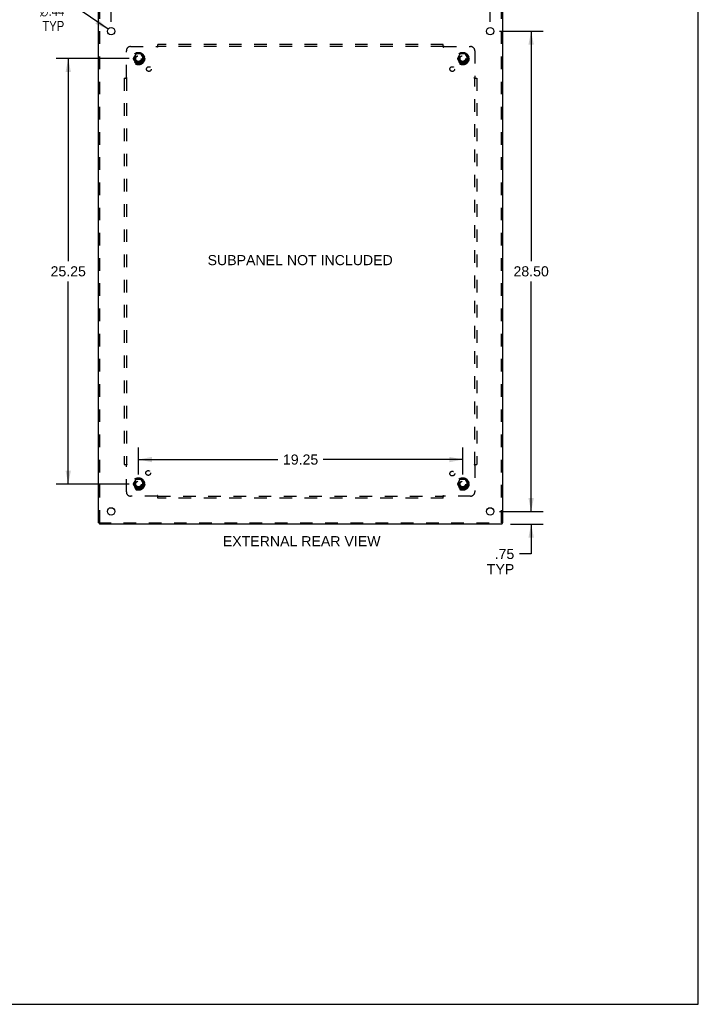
# Model space of a CAD drawing. Header units: inches. Extents: x 0 to 136, y 0 to 88.
# Tile 62 of 63: x 96 to 136, y 0 to 58. Entities that reach past the tile are written whole.
import ezdxf

# ---------------------------------------------------------------- set-up
doc = ezdxf.new("R2010")
doc.units = ezdxf.units.IN
doc.header["$LTSCALE"] = 7.48
doc.header["$MEASUREMENT"] = 0
doc.linetypes.add('HIDDEN', pattern=[0.2, 0.1, -0.1])
doc.layers.get('0').update_dxf_attribs({"linetype": 'CONTINUOUS'})
for name, color, linetype in [('DEFAULT_2', 8, 'HIDDEN'), ('DIMENSIONS', 7, 'CONTINUOUS'), ('SUBPANEL', 7, 'CONTINUOUS')]:
    doc.layers.add(name, color=color, linetype=linetype)
doc.styles.get("Standard").update_dxf_attribs({"font": 'arial.ttf'})
doc.styles.add('TEXTSTYLE_1', font='gdt', dxfattribs={"width": 0.8})
doc.dimstyles.new('DIMSTYLE_1', dxfattribs={"dimtxt": 0.6, "dimasz": 0.8, "dimexe": 0.09, "dimexo": 0.07, "dimgap": 0.0375, "dimtad": 0, "dimtih": 1, "dimtoh": 1, "dimzin": 4, "dimdsep": 46, "dimtxsty": 'Standard', "dimblk": '_FILLED', "dimblk1": '_FILLED', "dimblk2": '_FILLED', "dimcen": 0.09, "dimadec": 3, "dimazin": 1, "dimtfac": 1, "dimtdec": 3, "dimtofl": 0, "dimtmove": 0, "dimatfit": 3, "dimldrblk": '_FILLED', "dimfxl": 0, "dimtolj": 1, "dimtzin": 4, "dimarcsym": 0})
doc.dimstyles.new('DIMSTYLE_3', dxfattribs={"dimtxt": 0.6, "dimasz": 0.8, "dimexe": 0.09, "dimexo": 0.07, "dimgap": 0.09, "dimtad": 0, "dimtih": 1, "dimtoh": 1, "dimzin": 4, "dimdsep": 46, "dimtxsty": 'Standard', "dimblk": '_FILLED', "dimblk1": '_FILLED', "dimblk2": '_FILLED', "dimcen": 0.09, "dimadec": 3, "dimazin": 1, "dimtfac": 1, "dimtdec": 3, "dimtofl": 0, "dimtmove": 0, "dimatfit": 1, "dimldrblk": '_FILLED', "dimfxl": 0, "dimtolj": 1, "dimtzin": 4, "dimarcsym": 0})

# ---------------------------------------------------------------- blocks, each defined once
blk = doc.blocks.new('_FILLED')
at = {"color": 0, "linetype": 'ByBlock'}
blk.add_solid([(0, 0), (-1, 0.2), (-1, -0.2)], dxfattribs=at)
blk = doc.blocks.new('*D4')
at = {"layer": 'DIMENSIONS', "color": 2, "linetype": 'Continuous'}
for p, q in [((102.207, 56.133), (97.879, 56.133)), ((98.599, 56.133), (98.599, 44.108)), ((98.599, 30.883), (98.599, 42.908)), ((102.207, 30.883), (97.879, 30.883))]:
    blk.add_line(p, q, dxfattribs=at)
at = {"layer": 'DIMENSIONS', "color": 2, "linetype": 'Continuous', "xscale": 0.8, "yscale": 0.8, "zscale": 0.8}
for p, rotation in [((98.599, 56.133), 90), ((98.599, 30.883), 270)]:
    blk.add_blockref('_FILLED', p, dxfattribs=dict(at, rotation=rotation))
at = {"layer": 'DIMENSIONS', "color": 2, "linetype": 'Continuous', "insert": (98.599, 43.808), "char_height": 0.6, "width": 2.09665, "attachment_point": 2, "line_spacing_factor": 0.9}
blk.add_mtext('25.25', dxfattribs=at)
blk = doc.blocks.new('*D5')
at = {"layer": 'DIMENSIONS', "color": 2, "linetype": 'Continuous'}
for p, q in [((102.767, 31.443), (102.767, 33.056)), ((122.017, 31.443), (122.017, 33.056)), ((102.767, 32.336), (111.044, 32.336)), ((122.017, 32.336), (113.74, 32.336))]:
    blk.add_line(p, q, dxfattribs=at)
at = {"layer": 'DIMENSIONS', "color": 2, "linetype": 'Continuous', "xscale": 0.8, "yscale": 0.8, "zscale": 0.8, "rotation": 180}
blk.add_blockref('_FILLED', (102.767, 32.336), dxfattribs=at)
at = {"layer": 'DIMENSIONS', "color": 2, "linetype": 'Continuous', "xscale": 0.8, "yscale": 0.8, "zscale": 0.8}
blk.add_blockref('_FILLED', (122.017, 32.336), dxfattribs=at)
at = {"layer": 'DIMENSIONS', "color": 2, "linetype": 'Continuous', "insert": (112.392, 32.636), "char_height": 0.6, "width": 2.09665, "attachment_point": 2, "line_spacing_factor": 0.9}
blk.add_mtext('19.25', dxfattribs=at)
blk = doc.blocks.new('*D6')
at = {"layer": 'DIMENSIONS', "color": 2, "linetype": 'Continuous'}
for p, q in [((100.392, 62.146), (100.392, 63.221)), ((101.142, 58.318), (101.142, 63.221)), ((100.392, 62.501), (98.639, 62.501)), ((101.142, 62.501), (102.742, 62.501))]:
    blk.add_line(p, q, dxfattribs=at)
at = {"layer": 'DIMENSIONS', "color": 2, "linetype": 'Continuous', "xscale": 0.8, "yscale": 0.8, "zscale": 0.8}
blk.add_blockref('_FILLED', (100.392, 62.501), dxfattribs=at)
at = {"layer": 'DIMENSIONS', "color": 2, "linetype": 'Continuous', "xscale": 0.8, "yscale": 0.8, "zscale": 0.8, "rotation": 180}
blk.add_blockref('_FILLED', (101.142, 62.501), dxfattribs=at)
at = {"layer": 'DIMENSIONS', "color": 2, "linetype": 'Continuous', "insert": (98.339, 62.801), "char_height": 0.6, "width": 1.62602, "attachment_point": 3, "line_spacing_factor": 0.9}
blk.add_mtext('.75\\PTYP', dxfattribs=at)
blk = doc.blocks.new('*D7')
at = {"layer": 'DIMENSIONS', "color": 2, "linetype": 'Continuous'}
for p, q in [((99.362, 58.967), (98.662, 58.967)), ((100.961, 57.881), (99.362, 58.967))]:
    blk.add_line(p, q, dxfattribs=at)
at = {"layer": 'DIMENSIONS', "color": 2, "linetype": 'Continuous', "xscale": 0.8, "yscale": 0.8, "zscale": 0.8, "rotation": 325.7953112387}
blk.add_blockref('_FILLED', (100.961, 57.881), dxfattribs=at)
at = {"layer": 'DIMENSIONS', "color": 2, "linetype": 'Continuous', "insert": (98.362, 59.267), "char_height": 0.6, "width": 1.96431, "attachment_point": 3, "line_spacing_factor": 0.9, "style": 'TEXTSTYLE_1'}
blk.add_mtext('{\\fgdt;n}\\fArial;.44\\PTYP', dxfattribs=at)
blk = doc.blocks.new('*D9')
at = {"layer": 'DIMENSIONS', "color": 2, "linetype": 'Continuous'}
for p, q in [((126.077, 29.258), (126.077, 30.858)), ((124.202, 29.258), (126.797, 29.258)), ((124.859, 28.508), (126.797, 28.508)), ((126.077, 28.508), (126.077, 26.731)), ((126.077, 26.731), (125.377, 26.731))]:
    blk.add_line(p, q, dxfattribs=at)
at = {"layer": 'DIMENSIONS', "color": 2, "linetype": 'Continuous', "xscale": 0.8, "yscale": 0.8, "zscale": 0.8}
for p, rotation in [((126.077, 29.258), 270), ((126.077, 28.508), 90)]:
    blk.add_blockref('_FILLED', p, dxfattribs=dict(at, rotation=rotation))
at = {"layer": 'DIMENSIONS', "color": 2, "linetype": 'Continuous', "insert": (125.077, 27.031), "char_height": 0.6, "width": 1.62602, "attachment_point": 3, "line_spacing_factor": 0.9}
blk.add_mtext('.75\\PTYP', dxfattribs=at)
blk = doc.blocks.new('*D14')
at = {"layer": 'DIMENSIONS', "color": 2, "linetype": 'Continuous'}
for p, q in [((126.077, 61.685), (126.077, 63.285)), ((124.829, 61.685), (126.797, 61.685)), ((124.202, 57.758), (126.797, 57.758)), ((126.077, 57.758), (126.077, 56.158))]:
    blk.add_line(p, q, dxfattribs=at)
at = {"layer": 'DIMENSIONS', "color": 2, "linetype": 'Continuous', "xscale": 0.8, "yscale": 0.8, "zscale": 0.8}
for p, rotation in [((126.077, 61.685), 270), ((126.077, 57.758), 90)]:
    blk.add_blockref('_FILLED', p, dxfattribs=dict(at, rotation=rotation))
at = {"layer": 'DIMENSIONS', "color": 2, "linetype": 'Continuous', "insert": (126.077, 60.489), "char_height": 0.6, "width": 1.67286, "attachment_point": 2, "line_spacing_factor": 0.9}
blk.add_mtext('3.93\\PREF', dxfattribs=at)
blk = doc.blocks.new('*D15')
at = {"layer": 'DIMENSIONS', "color": 2, "linetype": 'Continuous'}
for p, q in [((124.202, 57.758), (126.797, 57.758)), ((126.077, 57.758), (126.077, 44.108)), ((126.077, 29.258), (126.077, 42.908)), ((124.202, 29.258), (126.797, 29.258))]:
    blk.add_line(p, q, dxfattribs=at)
at = {"layer": 'DIMENSIONS', "color": 2, "linetype": 'Continuous', "xscale": 0.8, "yscale": 0.8, "zscale": 0.8}
for p, rotation in [((126.077, 57.758), 90), ((126.077, 29.258), 270)]:
    blk.add_blockref('_FILLED', p, dxfattribs=dict(at, rotation=rotation))
at = {"layer": 'DIMENSIONS', "color": 2, "linetype": 'Continuous', "insert": (126.077, 43.808), "char_height": 0.6, "width": 2.09665, "attachment_point": 2, "line_spacing_factor": 0.9}
blk.add_mtext('28.50', dxfattribs=at)
blk = doc.blocks.new('*D16')
at = {"layer": 'DIMENSIONS', "color": 2, "linetype": 'Continuous'}
for p, q in [((101.142, 58.318), (101.142, 63.221)), ((123.642, 58.318), (123.642, 63.221)), ((101.142, 62.501), (111.044, 62.501)), ((123.642, 62.501), (113.74, 62.501))]:
    blk.add_line(p, q, dxfattribs=at)
at = {"layer": 'DIMENSIONS', "color": 2, "linetype": 'Continuous', "xscale": 0.8, "yscale": 0.8, "zscale": 0.8, "rotation": 180}
blk.add_blockref('_FILLED', (101.142, 62.501), dxfattribs=at)
at = {"layer": 'DIMENSIONS', "color": 2, "linetype": 'Continuous', "xscale": 0.8, "yscale": 0.8, "zscale": 0.8}
blk.add_blockref('_FILLED', (123.642, 62.501), dxfattribs=at)
at = {"layer": 'DIMENSIONS', "color": 2, "linetype": 'Continuous', "insert": (112.392, 62.801), "char_height": 0.6, "width": 2.09665, "attachment_point": 2, "line_spacing_factor": 0.9}
blk.add_mtext('22.50', dxfattribs=at)

msp = doc.modelspace()

# ---------------------------------------------------------------- linework, layer by layer
at = {"color": 7, "linetype": 'Continuous'}
for p, q in [((136, 0), (136, 88)), ((100.455, 28.583), (100.455, 28.508)), ((124.329, 28.583), (124.329, 28.508)), ((0, 0), (136, 0))]:
    msp.add_line(p, q, dxfattribs=at)
at = {"color": 3, "linetype": 'Continuous'}
for p, q in [((100.392, 28.583), (100.392, 61.586)), ((124.392, 28.583), (124.392, 61.586)), ((124.329, 28.508), (100.455, 28.508))]:
    msp.add_line(p, q, dxfattribs=at)
for centre in [(101.142, 57.758), (123.642, 57.758), (101.142, 29.258), (123.642, 29.258)]:
    msp.add_circle(centre, 0.219, dxfattribs=at)
at = {"layer": 'DEFAULT_2', "color": 8, "linetype": 'HIDDEN'}
for p, q in [((100.467, 28.583), (100.467, 61.586)), ((124.317, 28.583), (124.317, 61.586)), ((102.604, 56.405), (102.449, 56.138)), ((102.449, 56.128), (102.604, 55.86)), ((102.921, 56.41), (102.613, 56.41)), ((103.085, 56.138), (102.93, 56.405)), ((102.93, 55.86), (103.085, 56.128)), ((121.854, 56.405), (121.699, 56.138)), ((121.699, 56.128), (121.854, 55.86)), ((122.171, 56.41), (121.863, 56.41)), ((122.335, 56.138), (122.18, 56.405)), ((122.18, 55.86), (122.335, 56.128)), ((102.921, 55.855), (102.613, 55.855)), ((122.171, 55.855), (121.863, 55.855)), ((102.604, 31.155), (102.449, 30.888)), ((102.921, 31.16), (102.613, 31.16)), ((103.085, 30.888), (102.93, 31.155)), ((121.854, 31.155), (121.699, 30.888)), ((122.171, 31.16), (121.863, 31.16)), ((122.335, 30.888), (122.18, 31.155)), ((102.449, 30.878), (102.604, 30.61)), ((102.921, 30.605), (102.613, 30.605)), ((102.93, 30.61), (103.085, 30.878)), ((121.699, 30.878), (121.854, 30.61)), ((122.171, 30.605), (121.863, 30.605)), ((122.18, 30.61), (122.335, 30.878)), ((100.392, 28.583), (124.392, 28.583))]:
    msp.add_line(p, q, dxfattribs=at)
for centre, radius in [((102.767, 56.133), 0.372), ((102.767, 56.133), 0.356), ((102.767, 56.133), 0.312), ((102.767, 56.133), 0.204), ((102.767, 56.133), 0.188), ((102.767, 56.133), 0.183), ((102.767, 56.133), 0.165), ((122.017, 56.133), 0.372), ((122.017, 56.133), 0.356), ((122.017, 56.133), 0.312), ((122.017, 56.133), 0.204), ((122.017, 56.133), 0.188), ((122.017, 56.133), 0.183), ((122.017, 56.133), 0.165), ((102.767, 30.883), 0.372), ((102.767, 30.883), 0.356), ((102.767, 30.883), 0.312), ((102.767, 30.883), 0.204), ((102.767, 30.883), 0.188), ((102.767, 30.883), 0.183), ((102.767, 30.883), 0.165), ((122.017, 30.883), 0.372), ((122.017, 30.883), 0.356), ((122.017, 30.883), 0.312), ((122.017, 30.883), 0.204), ((122.017, 30.883), 0.188), ((122.017, 30.883), 0.183), ((122.017, 30.883), 0.165)]:
    msp.add_circle(centre, radius, dxfattribs=at)
for centre, start, end in [((102.458, 56.133), 150.01268, 209.98829), ((102.613, 56.4), 90.01235, 149.98915), ((102.921, 56.4), 30.01204, 89.98872), ((103.076, 56.133), 330.01268, 29.98829), ((121.708, 56.133), 150.01268, 209.98829), ((121.863, 56.4), 90.01235, 149.98915), ((122.171, 56.4), 30.01204, 89.98872), ((122.326, 56.133), 330.01268, 29.98829), ((102.613, 55.865), 210.01204, 269.98872), ((102.921, 55.865), 270.01235, 329.98915), ((121.863, 55.865), 210.01204, 269.98872), ((122.171, 55.865), 270.01235, 329.98915), ((102.613, 31.15), 90.01235, 149.98915), ((102.921, 31.15), 30.01204, 89.98872), ((121.863, 31.15), 90.01235, 149.98915), ((122.171, 31.15), 30.01204, 89.98872), ((102.458, 30.883), 150.01268, 209.98829), ((102.613, 30.615), 210.01204, 269.98872), ((102.921, 30.615), 270.01235, 329.98915), ((103.076, 30.883), 330.01268, 29.98829), ((121.708, 30.883), 150.01268, 209.98829), ((121.863, 30.615), 210.01204, 269.98872), ((122.171, 30.615), 270.01235, 329.98915), ((122.326, 30.883), 330.01268, 29.98829)]:
    msp.add_arc(centre, 0.01, start, end, dxfattribs=at)
at = {"layer": 'SUBPANEL', "color": 8, "linetype": 'HIDDEN'}
for p, q in [((102.298, 56.851), (103.888, 56.851)), ((103.923, 56.811), (103.923, 56.976)), ((120.861, 56.976), (103.923, 56.976)), ((120.861, 56.851), (103.923, 56.851)), ((120.861, 56.811), (120.861, 56.976)), ((120.896, 56.851), (122.486, 56.851)), ((102.048, 55.012), (102.048, 56.601)), ((122.736, 56.601), (122.736, 55.012)), ((101.923, 54.976), (101.923, 32.039)), ((101.923, 54.976), (102.089, 54.976)), ((102.048, 54.976), (102.048, 32.039)), ((122.695, 54.976), (122.861, 54.976)), ((122.736, 32.039), (122.736, 54.976)), ((122.861, 54.976), (122.861, 32.039)), ((101.923, 32.039), (102.089, 32.039)), ((102.048, 30.414), (102.048, 32.004)), ((122.695, 32.039), (122.861, 32.039)), ((122.736, 32.004), (122.736, 30.414)), ((103.888, 30.164), (102.298, 30.164)), ((103.923, 30.039), (103.923, 30.205)), ((103.923, 30.164), (120.861, 30.164)), ((120.861, 30.039), (103.923, 30.039)), ((120.861, 30.039), (120.861, 30.205)), ((122.486, 30.164), (120.896, 30.164))]:
    msp.add_line(p, q, dxfattribs=at)
for points in [[(103.899, 56.863), (103.897, 56.861), (103.896, 56.86), (103.894, 56.858), (103.893, 56.857), (103.891, 56.855), (103.89, 56.854), (103.889, 56.852), (103.888, 56.851)], [(103.898, 56.837), (103.896, 56.839), (103.895, 56.841), (103.894, 56.843), (103.893, 56.845), (103.891, 56.847), (103.89, 56.849), (103.889, 56.85), (103.888, 56.851)], [(103.923, 56.811), (103.922, 56.811), (103.92, 56.812), (103.919, 56.812), (103.918, 56.813), (103.916, 56.814), (103.915, 56.815), (103.914, 56.816), (103.912, 56.817), (103.911, 56.818), (103.91, 56.82), (103.908, 56.821), (103.907, 56.822), (103.906, 56.824), (103.905, 56.826), (103.904, 56.827), (103.903, 56.829), (103.901, 56.831), (103.9, 56.833), (103.898, 56.837)], [(103.906, 56.87), (103.902, 56.866), (103.899, 56.863)], [(103.923, 56.89), (103.922, 56.888), (103.921, 56.886), (103.919, 56.885), (103.918, 56.883), (103.917, 56.881), (103.915, 56.88), (103.914, 56.878), (103.913, 56.877), (103.911, 56.875), (103.91, 56.874), (103.909, 56.873), (103.908, 56.871), (103.906, 56.87)], [(120.861, 56.89), (120.862, 56.888), (120.863, 56.886), (120.865, 56.885), (120.866, 56.883), (120.867, 56.881), (120.869, 56.88), (120.87, 56.878), (120.871, 56.877), (120.872, 56.875), (120.874, 56.874), (120.875, 56.873), (120.876, 56.871), (120.878, 56.87), (120.883, 56.865)], [(120.861, 56.811), (120.862, 56.811), (120.864, 56.812), (120.865, 56.812), (120.866, 56.813), (120.868, 56.814), (120.869, 56.815), (120.87, 56.816), (120.872, 56.817), (120.873, 56.818), (120.874, 56.82), (120.875, 56.821), (120.877, 56.822), (120.878, 56.824), (120.879, 56.826), (120.88, 56.827), (120.881, 56.829), (120.883, 56.831), (120.884, 56.833)], [(120.883, 56.865), (120.885, 56.863), (120.887, 56.861), (120.888, 56.86), (120.89, 56.858), (120.891, 56.857), (120.893, 56.855), (120.894, 56.854), (120.895, 56.852), (120.896, 56.851)], [(120.884, 56.833), (120.886, 56.837), (120.887, 56.839), (120.889, 56.841), (120.89, 56.843), (120.891, 56.845), (120.893, 56.847), (120.894, 56.849), (120.895, 56.85), (120.896, 56.851)], [(102.01, 54.976), (102.011, 54.978), (102.013, 54.979), (102.015, 54.98), (102.017, 54.982), (102.018, 54.983), (102.02, 54.984), (102.021, 54.986), (102.023, 54.987), (102.024, 54.988), (102.026, 54.989), (102.027, 54.991), (102.028, 54.992), (102.03, 54.993), (102.035, 54.999)], [(102.035, 54.999), (102.037, 55.001), (102.038, 55.002), (102.04, 55.004), (102.041, 55.005), (102.043, 55.007), (102.044, 55.008), (102.046, 55.01), (102.047, 55.011), (102.048, 55.012)], [(102.067, 54.999), (102.062, 55.002), (102.06, 55.003), (102.058, 55.004), (102.056, 55.006), (102.054, 55.007), (102.053, 55.008), (102.051, 55.009), (102.05, 55.011), (102.048, 55.012)], [(102.089, 54.976), (102.089, 54.978), (102.088, 54.979), (102.087, 54.981), (102.087, 54.982), (102.086, 54.983), (102.085, 54.985), (102.084, 54.986), (102.083, 54.987), (102.081, 54.989), (102.08, 54.99), (102.079, 54.991), (102.077, 54.992), (102.076, 54.994), (102.074, 54.995), (102.072, 54.996), (102.07, 54.997), (102.068, 54.998), (102.067, 54.999)], [(122.695, 54.976), (122.695, 54.978), (122.696, 54.979), (122.697, 54.981), (122.697, 54.982), (122.698, 54.983), (122.699, 54.985), (122.7, 54.986), (122.701, 54.987), (122.703, 54.989), (122.704, 54.99), (122.705, 54.991), (122.707, 54.992), (122.708, 54.994), (122.71, 54.995), (122.712, 54.996), (122.714, 54.997), (122.715, 54.998), (122.717, 54.999), (122.722, 55.002)], [(122.722, 55.002), (122.724, 55.003), (122.726, 55.004), (122.728, 55.006), (122.73, 55.007), (122.731, 55.008), (122.733, 55.009), (122.734, 55.011), (122.736, 55.012)], [(122.747, 55.001), (122.746, 55.002), (122.744, 55.004), (122.743, 55.005), (122.741, 55.007), (122.739, 55.008), (122.738, 55.01), (122.737, 55.011), (122.736, 55.012)], [(122.754, 54.993), (122.75, 54.997), (122.747, 55.001)], [(122.774, 54.976), (122.773, 54.978), (122.771, 54.979), (122.769, 54.98), (122.767, 54.982), (122.766, 54.983), (122.764, 54.984), (122.763, 54.986), (122.761, 54.987), (122.76, 54.988), (122.758, 54.989), (122.757, 54.991), (122.756, 54.992), (122.754, 54.993)], [(102.01, 32.039), (102.011, 32.038), (102.013, 32.036), (102.015, 32.035), (102.017, 32.034), (102.018, 32.032), (102.02, 32.031), (102.021, 32.03), (102.023, 32.028), (102.024, 32.027), (102.026, 32.026), (102.027, 32.024), (102.028, 32.023), (102.03, 32.022)], [(102.03, 32.022), (102.033, 32.018), (102.037, 32.015)], [(102.037, 32.015), (102.038, 32.013), (102.04, 32.011), (102.041, 32.01), (102.043, 32.008), (102.044, 32.007), (102.046, 32.006), (102.047, 32.005), (102.048, 32.004)], [(102.062, 32.013), (102.06, 32.012), (102.058, 32.011), (102.056, 32.01), (102.054, 32.008), (102.053, 32.007), (102.051, 32.006), (102.05, 32.005), (102.048, 32.004)], [(102.089, 32.039), (102.089, 32.037), (102.088, 32.036), (102.087, 32.035), (102.087, 32.033), (102.086, 32.032), (102.085, 32.031), (102.084, 32.029), (102.083, 32.028), (102.081, 32.027), (102.08, 32.025), (102.079, 32.024), (102.077, 32.023), (102.076, 32.022), (102.074, 32.021), (102.072, 32.019), (102.07, 32.018), (102.068, 32.017), (102.067, 32.016), (102.062, 32.013)], [(122.695, 32.039), (122.695, 32.037), (122.696, 32.036), (122.697, 32.035), (122.697, 32.033), (122.698, 32.032), (122.699, 32.031), (122.7, 32.029), (122.701, 32.028), (122.703, 32.027), (122.704, 32.025), (122.705, 32.024), (122.707, 32.023), (122.708, 32.022), (122.71, 32.021), (122.712, 32.019), (122.714, 32.018), (122.715, 32.017), (122.717, 32.016)], [(122.717, 32.016), (122.722, 32.013), (122.724, 32.012), (122.726, 32.011), (122.728, 32.01), (122.73, 32.008), (122.731, 32.007), (122.733, 32.006), (122.734, 32.005), (122.736, 32.004)], [(122.749, 32.016), (122.747, 32.015), (122.746, 32.013), (122.744, 32.011), (122.743, 32.01), (122.741, 32.008), (122.739, 32.007), (122.738, 32.006), (122.737, 32.005), (122.736, 32.004)], [(122.774, 32.039), (122.773, 32.038), (122.771, 32.036), (122.769, 32.035), (122.767, 32.034), (122.766, 32.032), (122.764, 32.031), (122.763, 32.03), (122.761, 32.028), (122.76, 32.027), (122.758, 32.026), (122.757, 32.024), (122.756, 32.023), (122.754, 32.022), (122.749, 32.016)], [(103.9, 30.182), (103.898, 30.178), (103.896, 30.176), (103.895, 30.174), (103.894, 30.172), (103.893, 30.17), (103.891, 30.168), (103.89, 30.167), (103.889, 30.165), (103.888, 30.164)], [(103.901, 30.151), (103.899, 30.152), (103.897, 30.154), (103.896, 30.156), (103.894, 30.157), (103.893, 30.159), (103.891, 30.16), (103.89, 30.162), (103.889, 30.163), (103.888, 30.164)], [(103.923, 30.205), (103.922, 30.204), (103.92, 30.204), (103.919, 30.203), (103.918, 30.202), (103.916, 30.201), (103.915, 30.2), (103.914, 30.199), (103.912, 30.198), (103.911, 30.197), (103.91, 30.196), (103.908, 30.194), (103.907, 30.193), (103.906, 30.191), (103.905, 30.19), (103.904, 30.188), (103.903, 30.186), (103.901, 30.184), (103.9, 30.182)], [(103.923, 30.125), (103.922, 30.127), (103.921, 30.129), (103.919, 30.131), (103.918, 30.132), (103.917, 30.134), (103.915, 30.135), (103.914, 30.137), (103.913, 30.138), (103.911, 30.14), (103.91, 30.141), (103.909, 30.143), (103.908, 30.144), (103.906, 30.145), (103.901, 30.151)], [(120.861, 30.205), (120.862, 30.204), (120.864, 30.204), (120.865, 30.203), (120.866, 30.202), (120.868, 30.201), (120.869, 30.2), (120.87, 30.199), (120.872, 30.198), (120.873, 30.197), (120.874, 30.196), (120.875, 30.194), (120.877, 30.193), (120.878, 30.191), (120.879, 30.19), (120.88, 30.188), (120.881, 30.186), (120.883, 30.184), (120.884, 30.182), (120.886, 30.178)], [(120.861, 30.125), (120.862, 30.127), (120.863, 30.129), (120.865, 30.131), (120.866, 30.132), (120.867, 30.134), (120.869, 30.135), (120.87, 30.137), (120.871, 30.138), (120.872, 30.14), (120.874, 30.141), (120.875, 30.143), (120.876, 30.144), (120.878, 30.145)], [(120.878, 30.145), (120.882, 30.149), (120.885, 30.152)], [(120.885, 30.152), (120.887, 30.154), (120.888, 30.156), (120.89, 30.157), (120.891, 30.159), (120.893, 30.16), (120.894, 30.162), (120.895, 30.163), (120.896, 30.164)], [(120.886, 30.178), (120.887, 30.176), (120.889, 30.174), (120.89, 30.172), (120.891, 30.17), (120.893, 30.168), (120.894, 30.167), (120.895, 30.165), (120.896, 30.164)]]:
    msp.add_lwpolyline(points, dxfattribs=at)
for centre, radius in [((102.767, 56.133), 0.25), ((122.017, 56.133), 0.25), ((103.386, 55.514), 0.141), ((121.398, 55.514), 0.141), ((103.347, 31.538), 0.141), ((121.398, 31.501), 0.141), ((102.767, 30.883), 0.25), ((122.017, 30.883), 0.25)]:
    msp.add_circle(centre, radius, dxfattribs=at)
for centre, start, end in [((102.298, 56.601), 90, 180), ((122.486, 56.601), 0, 90), ((102.298, 30.414), 180, 270), ((122.486, 30.414), 270, 360)]:
    msp.add_arc(centre, 0.25, start, end, dxfattribs=at)

# ---------------------------------------------------------------- texts
at = {"layer": 'DIMENSIONS', "color": 2, "linetype": 'Continuous', "char_height": 0.6, "attachment_point": 2, "line_spacing_factor": 0.9}
for s, insert, width in [('SUBPANEL NOT INCLUDED', (112.368, 44.473), 10.97175), ('EXTERNAL REAR VIEW', (112.456, 27.79), 9.34126)]:
    msp.add_mtext(s, dxfattribs=dict(at, insert=insert, width=width))

# ---------------------------------------------------------------- dimensions: what is measured, and where the dimension line sits
at = {"layer": 'DIMENSIONS', "color": 2, "linetype": 'Continuous'}
dim = msp.add_linear_dim(base=(101.142, 62.501), p1=(100.392, 63.291), p2=(101.142, 58.248), text='<>\\PTYP', dimstyle='DIMSTYLE_1', dxfattribs=at)
dim.commit()
dim.dimension.update_dxf_attribs({"geometry": '*D6', "text_midpoint": (97.526, 62.051), "dimtype": 160})
for base, p1, p2, picture, middle in [((123.642, 62.501), (101.142, 58.248), (123.642, 58.248), '*D16', (112.384, 62.498)), ((122.017, 32.336), (102.767, 31.373), (122.017, 31.373), '*D5', (112.42, 32.333))]:
    dim = msp.add_linear_dim(base=base, p1=p1, p2=p2, dimstyle='DIMSTYLE_1', dxfattribs=at)
    dim.commit()
    dim.dimension.update_dxf_attribs({"geometry": picture, "text_midpoint": middle, "dimtype": 160})
for base, p1, p2, angle, text, picture, middle in [((126.077, 57.758), (124.759, 61.685), (124.132, 57.758), 270, '<>\\PREF', '*D14', (126.077, 59.739)), ((126.077, 29.258), (124.789, 28.508), (124.132, 29.258), 90, '<>\\PTYP', '*D9', (124.264, 26.281))]:
    dim = msp.add_linear_dim(base=base, p1=p1, p2=p2, angle=angle, text=text, dimstyle='DIMSTYLE_1', dxfattribs=at)
    dim.commit()
    dim.dimension.update_dxf_attribs({"geometry": picture, "text_midpoint": middle, "dimtype": 160})
dim = msp.add_diameter_dim_2p(p1=(100.961, 57.881), p2=(101.323, 57.635), text='%%c<>\\PTYP', dimstyle='DIMSTYLE_3', override={"dimpost": '<>'}, dxfattribs=at)
dim.commit()
dim.dimension.update_dxf_attribs({"geometry": '*D7', "text_midpoint": (97.38, 58.517), "dimtype": 163})
for base, p1, p2, picture, middle in [((126.077, 29.258), (124.132, 57.758), (124.132, 29.258), '*D15', (126.069, 43.504)), ((98.599, 30.883), (102.277, 56.133), (102.277, 30.883), '*D4', (98.594, 43.504))]:
    dim = msp.add_linear_dim(base=base, p1=p1, p2=p2, angle=270, dimstyle='DIMSTYLE_1', dxfattribs=at)
    dim.commit()
    dim.dimension.update_dxf_attribs({"geometry": picture, "text_midpoint": middle, "dimtype": 160})

doc.saveas('drawing.dxf')
